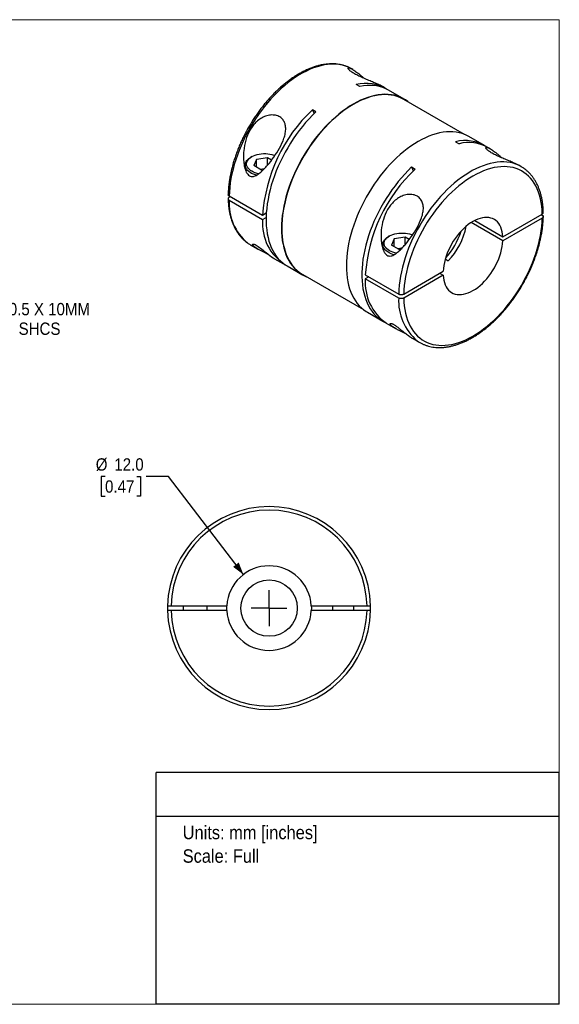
# Model space of a CAD drawing. Header units: millimetres. Extents: x 0 to 216, y 0 to 140.
# Tile 2 of 2: x 139 to 216, y 0 to 140. Entities that reach past the tile are written whole.
import ezdxf
from ezdxf.enums import TextEntityAlignment as Align

# ---------------------------------------------------------------- set-up
doc = ezdxf.new("R2010")
doc.units = ezdxf.units.MM
doc.header["$LTSCALE"] = 0.5
doc.linetypes.add('SLD-Solid', pattern=[0])
doc.layers.add('SLD-0', color=7, linetype='SLD-Solid', lineweight=25)
doc.layers.add('TEXT', color=140, linetype='SLD-Solid', lineweight=25)
doc.styles.add('SLDTEXTSTYLE0', font='GOTHIC.TTF', dxfattribs={"width": 0.913})
doc.dimstyles.new('SLDDIMSTYLE0', dxfattribs={"dimtxt": 1.75, "dimasz": 1.75, "dimexe": 0, "dimexo": 0.0625, "dimgap": 0.4375, "dimtad": 0, "dimtih": 1, "dimtoh": 1, "dimdec": 1, "dimrnd": 1e-09, "dimzin": 4, "dimdsep": 46, "dimtxsty": 'SLDTEXTSTYLE0', "dimsah": 1, "dimcen": 0, "dimadec": 0, "dimazin": 1, "dimtfac": 1, "dimtdec": 1, "dimtofl": 0, "dimtmove": 0, "dimatfit": 3, "dimfxl": 0, "dimfrac": 2, "dimtolj": 1, "dimtzin": 12, "dimarcsym": 0})
doc.dimstyles.new('SLDDIMSTYLE4', dxfattribs={"dimtxt": 1.75, "dimasz": 1.75, "dimexe": 0, "dimexo": 0.0625, "dimgap": 0.4375, "dimtad": 0, "dimtih": 1, "dimtoh": 1, "dimdec": 1, "dimrnd": 1e-09, "dimzin": 12, "dimdsep": 46, "dimtxsty": 'SLDTEXTSTYLE0', "dimsah": 1, "dimcen": 0, "dimadec": 0, "dimazin": 3, "dimtfac": 1, "dimtdec": 1, "dimtofl": 0, "dimtmove": 0, "dimatfit": 3, "dimfxl": 0, "dimfrac": 2, "dimtolj": 1, "dimtzin": 12, "dimarcsym": 0})

# ---------------------------------------------------------------- blocks, each defined once
blk = doc.blocks.new('SW_NOTE_0')
at = {"layer": 'TEXT', "color": 0, "insert": (0, 2.43), "char_height": 1.905, "attachment_point": 1, "style": 'SLDTEXTSTYLE0'}
blk.add_mtext('Units: mm [inches]', dxfattribs=at)
blk = doc.blocks.new('SW_NOTE_0_1')
at = {"layer": 'TEXT', "color": 0, "insert": (0, 2.43), "char_height": 1.905, "attachment_point": 1, "style": 'SLDTEXTSTYLE0'}
blk.add_mtext('Scale: Full', dxfattribs=at)
blk = doc.blocks.new('Block1')
at = {"layer": 'TEXT'}
for p, q in [((215.9, 32.88), (158.75, 32.88)), ((158.75, 0), (158.75, 32.88)), ((215.9, 0), (215.9, 32.88)), ((158.75, 26.7), (215.9, 26.7)), ((215.9, 0), (158.75, 0))]:
    blk.add_line(p, q, dxfattribs=at)
at = {"layer": 'TEXT', "color": 140}
for name, p in [('SW_NOTE_0', (162.49, 22.9)), ('SW_NOTE_0_1', (162.49, 19.56))]:
    blk.add_blockref(name, p, dxfattribs=at)
at = {"layer": 'TEXT', "color": 140, "style": 'SLDTEXTSTYLE0', "width": 0.913, "flags": 2}
for tag, height, p in [('AUTOATTR0', 2.12, (178.57, 28.35)), ('AUTOATTR1_0', 2.38, (166.91, 14.94)), ('AUTOATTR1_1', 2.38, (163.03, 11.86)), ('AUTOATTR1_2', 2.38, (169.77, 8.78))]:
    blk.add_attdef(tag, text='', height=height, dxfattribs=at).set_placement(p, align=Align.BOTTOM_LEFT)
blk = doc.blocks.new('Block2')
at = {"color": 7, "linetype": 'SLD-Solid', "lineweight": 18}
for p, q in [((0, 139.7), (215.9, 139.7)), ((0, 139.7), (0, 0)), ((215.9, 139.7), (215.9, 0)), ((0, 0), (215.9, 0))]:
    blk.add_line(p, q, dxfattribs=at)
blk = doc.blocks.new('_D_4')
at = {"layer": 'SLD-0'}
for p, q in [((151.48, 74.88), (150.94, 74.88)), ((150.94, 74.88), (150.94, 72.11)), ((156, 74.88), (156.53, 74.88)), ((156.53, 74.88), (156.53, 72.11)), ((160.5, 74.88), (157.32, 74.88)), ((171.1, 60.98), (160.5, 74.88)), ((150.94, 72.11), (151.48, 72.11)), ((156.53, 72.11), (156, 72.11))]:
    blk.add_line(p, q, dxfattribs=at)
blk.add_solid([(171.1, 60.98), (170.44, 62.68), (169.64, 62.07)], dxfattribs=at)
at = {"layer": 'SLD-0', "char_height": 1.75, "attachment_point": 1, "style": 'SLDTEXTSTYLE0'}
for s, insert in [('%%c', (150.16, 77.47)), ('12.0', (152.8, 77.47)), ('0.47', (151.48, 74.34))]:
    blk.add_mtext(s, dxfattribs=dict(at, insert=insert))
blk = doc.blocks.new('SW_CENTERMARKSYMBOL_1')
at = {"layer": 'SLD-0', "color": 0}
for q in [(0, 2.54), (-2.54, 0), (0, -2.54), (2.54, 0)]:
    blk.add_line((0, 0), q, dxfattribs=at)
blk = doc.blocks.new('_D_7')
at = {"layer": 'SLD-0'}
for p, q in [((122.38, 104.29), (129.39, 97.28)), ((129.39, 97.28), (132.17, 97.28))]:
    blk.add_line(p, q, dxfattribs=at)
blk.add_solid([(122.38, 104.29), (123.27, 102.69), (123.97, 103.4)], dxfattribs=at)
at = {"layer": 'SLD-0', "char_height": 1.75, "attachment_point": 1, "style": 'SLDTEXTSTYLE0'}
for s, insert in [('M3 - 0.5 X 10MM', (132.96, 99.51)), ('SHCS', (139.22, 96.73))]:
    blk.add_mtext(s, dxfattribs=dict(at, insert=insert))

msp = doc.modelspace()

# ---------------------------------------------------------------- linework, layer by layer
for p, q in [((186.62, 132.63), (186.46, 132.72)), ((187.61, 130.22), (187.11, 130.51)), ((191.2, 129.99), (190.83, 130.2)), ((193.89, 128.44), (191.7, 129.7)), ((202.46, 123.43), (193.86, 128.39)), ((181.39, 126.63), (180.89, 126.92)), ((180.89, 126.92), (181.12, 126.37)), ((205.27, 121.86), (203.08, 123.13)), ((201.18, 122.38), (201.68, 122.1)), ((206.14, 121.37), (205.77, 121.58)), ((172.3, 120.27), (172.16, 120.19)), ((171.35, 119.07), (171.35, 118.49)), ((172.98, 119.88), (172.57, 118.99)), ((173.69, 118.35), (172.57, 118.99)), ((174.51, 120.12), (172.98, 119.88)), ((172.98, 118.76), (172.98, 119.88)), ((175.1, 119.78), (174.51, 120.12)), ((174.51, 119.04), (174.51, 120.12)), ((194.96, 118.8), (195.46, 118.51)), ((194.96, 118.8), (195.19, 118.25)), ((210.51, 118.84), (210.35, 118.93)), ((174.07, 118.55), (173.49, 118.46)), ((173.69, 118.35), (173.9, 118.38)), ((173.82, 111.93), (169.09, 114.66)), ((169.23, 114.58), (169.09, 114.5)), ((169.09, 114.09), (173.82, 111.35)), ((174.34, 112.23), (173.82, 111.93)), ((207.9, 108.9), (213.49, 112.13)), ((213.34, 112.04), (213.49, 111.96)), ((173.82, 111.35), (174.32, 111.64)), ((207.9, 108.33), (203.41, 110.92)), ((203.91, 111.2), (207.9, 108.9)), ((213.49, 111.56), (207.9, 108.33)), ((191.82, 109.01), (191.67, 108.92)), ((172.07, 107.78), (173.15, 107.16)), ((190.87, 107.8), (190.87, 107.23)), ((192.5, 108.61), (192.09, 107.73)), ((193.21, 107.08), (192.09, 107.73)), ((194.03, 108.85), (192.5, 108.61)), ((192.5, 107.49), (192.5, 108.61)), ((194.62, 108.51), (194.03, 108.85)), ((194.03, 107.78), (194.03, 108.85)), ((193.58, 107.28), (193.01, 107.2)), ((193.21, 107.08), (193.41, 107.11)), ((175.51, 105.79), (176.8, 105.05)), ((200.14, 105.46), (199.72, 105.7)), ((177.3, 104.76), (179.49, 103.49)), ((179.52, 103.54), (188.11, 98.58)), ((188.39, 103.52), (193.13, 100.78)), ((193.83, 100.78), (199.42, 104.01)), ((199.42, 103.44), (193.83, 100.21)), ((198.93, 103.72), (199.42, 103.44)), ((188.88, 103.23), (188.39, 102.95)), ((193.13, 100.21), (188.39, 102.95)), ((188.68, 98.19), (190.87, 96.92)), ((191.37, 96.64), (192.67, 95.89)), ((195.02, 94.53), (196.11, 93.9)), ((160.35, 56.56), (160.35, 55.86)), ((160.85, 56.56), (168.75, 56.56)), ((162.54, 56.56), (162.54, 55.86)), ((165.94, 55.86), (165.94, 56.56)), ((180.73, 56.56), (188.64, 56.56)), ((183.74, 56.56), (183.74, 55.86)), ((186.74, 55.86), (186.74, 56.56)), ((189.14, 55.86), (189.14, 56.56)), ((168.75, 55.86), (160.85, 55.86)), ((188.64, 55.86), (180.73, 55.86)), ((165.94, 44.81), (165.94, 44.81))]:
    msp.add_line(p, q)
at = {"flags": 128}
for points in [[(186.08, 132.92), (185.7, 133.08), (185.3, 133.21), (184.87, 133.3), (184.43, 133.37), (183.98, 133.4), (183.52, 133.39), (183.04, 133.35), (182.56, 133.28), (182.07, 133.17), (181.57, 133.03), (181.06, 132.86), (180.55, 132.66), (180.04, 132.42), (179.52, 132.16), (179.01, 131.86), (178.49, 131.53), (177.98, 131.17), (177.47, 130.79), (176.96, 130.38), (176.46, 129.94), (175.97, 129.47), (175.49, 128.99), (175.01, 128.48), (174.55, 127.95), (174.1, 127.4), (173.66, 126.83), (173.23, 126.24), (172.83, 125.64), (172.44, 125.03), (172.06, 124.4), (171.71, 123.77), (171.37, 123.12), (171.05, 122.47), (170.76, 121.81), (170.49, 121.14), (170.24, 120.48), (170.01, 119.81), (169.81, 119.14), (169.63, 118.48), (169.47, 117.82), (169.34, 117.17), (169.24, 116.53), (169.16, 115.89), (169.11, 115.27), (169.09, 114.66)], [(186.46, 132.72), (186.09, 132.92), (186.08, 132.92)], [(194.46, 128.05), (194.42, 128.08), (194.07, 128.33), (193.7, 128.54), (193.32, 128.72), (192.92, 128.86), (192.51, 128.97), (192.08, 129.05), (191.63, 129.1), (191.17, 129.11), (190.71, 129.09), (190.23, 129.03), (189.74, 128.94), (189.24, 128.82), (188.74, 128.67), (188.23, 128.48), (187.72, 128.26), (187.21, 128.01), (186.69, 127.72), (186.17, 127.41), (185.66, 127.07), (185.15, 126.7), (184.64, 126.3), (184.14, 125.87), (183.64, 125.42), (183.15, 124.95), (182.67, 124.45), (182.21, 123.93), (181.75, 123.39), (181.3, 122.83), (180.87, 122.26), (180.46, 121.67), (180.06, 121.06), (179.67, 120.44), (179.31, 119.81), (178.96, 119.16), (178.64, 118.51), (178.33, 117.86), (178.05, 117.2), (177.79, 116.53), (177.55, 115.87), (177.33, 115.2), (177.14, 114.54), (176.97, 113.88), (176.83, 113.22), (176.72, 112.57), (176.62, 111.94), (176.56, 111.31), (176.52, 110.69), (176.51, 110.09), (176.52, 109.5), (176.56, 108.93), (176.62, 108.37), (176.72, 107.84), (176.83, 107.33), (176.97, 106.84), (177.14, 106.37), (177.33, 105.93), (177.55, 105.51), (177.79, 105.12), (178.05, 104.76), (178.33, 104.42), (178.64, 104.12), (178.96, 103.85), (179.31, 103.6), (179.67, 103.39), (180.06, 103.22), (180.11, 103.19)], [(193.86, 128.39), (193.68, 128.49), (193.3, 128.67), (192.9, 128.82), (192.49, 128.93), (192.06, 129.01), (191.61, 129.05), (191.16, 129.07), (190.69, 129.04), (190.21, 128.99), (189.73, 128.9), (189.23, 128.78), (188.73, 128.62), (188.23, 128.43), (187.72, 128.22), (187.2, 127.96), (186.69, 127.68), (186.18, 127.37), (185.66, 127.03), (185.15, 126.66), (184.65, 126.26), (184.15, 125.84), (183.65, 125.39), (183.17, 124.92), (182.69, 124.42), (182.22, 123.91), (181.77, 123.37), (181.32, 122.81), (180.89, 122.24), (180.48, 121.65), (180.08, 121.04), (179.7, 120.42), (179.34, 119.79), (178.99, 119.15), (178.67, 118.51), (178.36, 117.85), (178.08, 117.19), (177.82, 116.53), (177.58, 115.87), (177.36, 115.2), (177.17, 114.54), (177.01, 113.88), (176.87, 113.23), (176.75, 112.59), (176.66, 111.95), (176.59, 111.32), (176.56, 110.71), (176.54, 110.11), (176.56, 109.52), (176.59, 108.95), (176.66, 108.4), (176.75, 107.87), (176.87, 107.36), (177.01, 106.87), (177.17, 106.4), (177.36, 105.96), (177.58, 105.55), (177.82, 105.16), (178.08, 104.8), (178.36, 104.46), (178.67, 104.16), (178.99, 103.89), (179.34, 103.65), (179.52, 103.54)], [(181.39, 126.63), (180.89, 126.15), (180.41, 125.64), (179.93, 125.11), (179.47, 124.56), (179.02, 123.99), (178.59, 123.4), (178.17, 122.79), (177.77, 122.17), (177.38, 121.54), (177.02, 120.89), (176.67, 120.24), (176.35, 119.58), (176.05, 118.91), (175.77, 118.24), (175.51, 117.56), (175.27, 116.89), (175.06, 116.21), (174.88, 115.54), (174.72, 114.87), (174.59, 114.21), (174.48, 113.55), (174.4, 112.91), (174.35, 112.28), (174.32, 111.66), (174.32, 111.05), (174.35, 110.46), (174.4, 109.89), (174.48, 109.34), (174.59, 108.81), (174.72, 108.3), (174.88, 107.82), (175.06, 107.36), (175.27, 106.93), (175.51, 106.52), (175.77, 106.14), (176.05, 105.79), (176.35, 105.48), (176.67, 105.19), (177.02, 104.93), (177.3, 104.76)], [(203.08, 123.13), (202.9, 123.23), (202.51, 123.41), (202.11, 123.55), (201.7, 123.67), (201.27, 123.75), (200.82, 123.79), (200.37, 123.8), (199.9, 123.78), (199.42, 123.73), (198.93, 123.64), (198.43, 123.52), (197.93, 123.36), (197.42, 123.17), (196.91, 122.95), (196.4, 122.7), (195.88, 122.42), (195.37, 122.1), (194.85, 121.76), (194.34, 121.39), (193.83, 120.99), (193.33, 120.57), (192.83, 120.12), (192.35, 119.64), (191.87, 119.15), (191.4, 118.63), (190.94, 118.09), (190.5, 117.53), (190.07, 116.95), (189.65, 116.36), (189.25, 115.75), (188.87, 115.13), (188.5, 114.5), (188.16, 113.86), (187.83, 113.21), (187.52, 112.55), (187.24, 111.89), (186.98, 111.23), (186.74, 110.56), (186.52, 109.89), (186.33, 109.23), (186.17, 108.57), (186.02, 107.92), (185.91, 107.27), (185.82, 106.63), (185.75, 106), (185.71, 105.38), (185.7, 104.78), (185.71, 104.19), (185.75, 103.62), (185.82, 103.07), (185.91, 102.53), (186.02, 102.02), (186.17, 101.53), (186.33, 101.06), (186.52, 100.62), (186.74, 100.2), (186.98, 99.81), (187.24, 99.45), (187.52, 99.12), (187.83, 98.81), (188.16, 98.54), (188.5, 98.3), (188.68, 98.19)], [(172.96, 117.62), (172.8, 117.67), (172.53, 117.77), (172.27, 117.88), (172.05, 118.01), (171.85, 118.16), (171.68, 118.32), (171.55, 118.48), (171.45, 118.66), (171.38, 118.84), (171.35, 119.02), (171.36, 119.21), (171.41, 119.39), (171.49, 119.57), (171.61, 119.74), (171.76, 119.9), (171.95, 120.05), (172.16, 120.19)], [(173.29, 117.84), (173.06, 117.89), (172.78, 117.97), (172.53, 118.07), (172.3, 118.19), (172.1, 118.32), (171.92, 118.47), (171.78, 118.63), (171.67, 118.79), (171.59, 118.97), (171.56, 119.14), (171.56, 119.32), (171.59, 119.5), (171.67, 119.67), (171.78, 119.84), (171.92, 119.99), (172.1, 120.14), (172.3, 120.27), (172.53, 120.39), (172.78, 120.49), (173.06, 120.57), (173.34, 120.64), (173.64, 120.68), (173.95, 120.7), (174.26, 120.7), (174.56, 120.68), (174.86, 120.64), (175.15, 120.57), (175.42, 120.49), (175.58, 120.43)], [(194.96, 118.8), (194.47, 118.31), (193.99, 117.8), (193.51, 117.27), (193.05, 116.72), (192.6, 116.15), (192.17, 115.56), (191.75, 114.95), (191.35, 114.33), (190.96, 113.7), (190.6, 113.06), (190.25, 112.4), (189.93, 111.74), (189.62, 111.07), (189.34, 110.4), (189.08, 109.72), (188.85, 109.05), (188.64, 108.37), (188.46, 107.7), (188.3, 107.03), (188.16, 106.37), (188.06, 105.72), (187.98, 105.07), (187.92, 104.44), (187.9, 103.82), (187.9, 103.21), (187.92, 102.63), (187.98, 102.06), (188.06, 101.5), (188.16, 100.97), (188.3, 100.47), (188.46, 99.98), (188.64, 99.52), (188.85, 99.09), (189.08, 98.68), (189.34, 98.3), (189.62, 97.96), (189.93, 97.64), (190.25, 97.35), (190.6, 97.1), (190.96, 96.87), (191.13, 96.79)], [(210.12, 119.04), (209.74, 119.2), (209.34, 119.33), (208.91, 119.42), (208.48, 119.49), (208.02, 119.52), (207.56, 119.51), (207.09, 119.47), (206.6, 119.4), (206.11, 119.29), (205.61, 119.16), (205.1, 118.98), (204.59, 118.78), (204.08, 118.54), (203.56, 118.28), (203.05, 117.98), (202.53, 117.65), (202.02, 117.29), (201.51, 116.91), (201, 116.5), (200.5, 116.06), (200.01, 115.6), (199.53, 115.11), (199.05, 114.6), (198.59, 114.07), (198.14, 113.52), (197.7, 112.95), (197.28, 112.37), (196.87, 111.77), (196.48, 111.15), (196.1, 110.52), (195.75, 109.89), (195.41, 109.24), (195.1, 108.59), (194.8, 107.93), (194.53, 107.26), (194.28, 106.6), (194.05, 105.93), (193.85, 105.27), (193.67, 104.6), (193.51, 103.94), (193.39, 103.29), (193.28, 102.65), (193.2, 102.02), (193.15, 101.39), (193.13, 100.78)], [(213.49, 112.13), (213.46, 112.7), (213.41, 113.25), (213.33, 113.78), (213.23, 114.29), (213.1, 114.78), (212.94, 115.25), (212.77, 115.7), (212.56, 116.12), (212.34, 116.51), (212.09, 116.87), (211.82, 117.21), (211.52, 117.52), (211.21, 117.79), (210.88, 118.04), (210.52, 118.26), (210.15, 118.44), (209.76, 118.59), (209.36, 118.71), (208.94, 118.79), (208.5, 118.84), (208.06, 118.86), (207.6, 118.84), (207.13, 118.79), (206.65, 118.71), (206.16, 118.59), (205.67, 118.44), (205.17, 118.26), (204.67, 118.04), (204.17, 117.8), (203.66, 117.52), (203.15, 117.21), (202.65, 116.87), (202.15, 116.51), (201.65, 116.12), (201.16, 115.7), (200.67, 115.25), (200.19, 114.79), (199.72, 114.3), (199.26, 113.78), (198.82, 113.25), (198.38, 112.7), (197.96, 112.13), (197.56, 111.54), (197.17, 110.95), (196.8, 110.33), (196.44, 109.71), (196.11, 109.08), (195.8, 108.44), (195.5, 107.79), (195.23, 107.14), (194.98, 106.49), (194.76, 105.84), (194.55, 105.18), (194.38, 104.53), (194.22, 103.89), (194.09, 103.25), (193.99, 102.62), (193.91, 101.99), (193.86, 101.38), (193.83, 100.78)], [(193.83, 100.21), (193.86, 99.64), (193.91, 99.09), (193.99, 98.56), (194.09, 98.04), (194.22, 97.55), (194.38, 97.08), (194.55, 96.64), (194.76, 96.22), (194.98, 95.83), (195.23, 95.46), (195.5, 95.13), (195.8, 94.82), (196.11, 94.54), (196.44, 94.3), (196.8, 94.08), (197.17, 93.9), (197.56, 93.75), (197.96, 93.63), (198.38, 93.55), (198.82, 93.5), (199.26, 93.48), (199.72, 93.5), (200.19, 93.55), (200.67, 93.63), (201.16, 93.75), (201.65, 93.9), (202.15, 94.08), (202.65, 94.3), (203.15, 94.54), (203.66, 94.82), (204.17, 95.13), (204.67, 95.46), (205.17, 95.83), (205.67, 96.22), (206.16, 96.64), (206.65, 97.08), (207.13, 97.55), (207.6, 98.04), (208.06, 98.55), (208.5, 99.09), (208.94, 99.64), (209.36, 100.21), (209.76, 100.79), (210.15, 101.39), (210.52, 102), (210.88, 102.63), (211.21, 103.26), (211.52, 103.9), (211.82, 104.54), (212.09, 105.19), (212.34, 105.85), (212.56, 106.5), (212.77, 107.15), (212.94, 107.8), (213.1, 108.45), (213.23, 109.09), (213.33, 109.72), (213.41, 110.34), (213.46, 110.96), (213.49, 111.56)], [(207.9, 108.9), (207.86, 109.27), (207.8, 109.62), (207.72, 109.95), (207.61, 110.25), (207.47, 110.53), (207.31, 110.78), (207.12, 111), (206.92, 111.19), (206.69, 111.35), (206.45, 111.47), (206.18, 111.56), (205.9, 111.62), (205.61, 111.65), (205.3, 111.63), (204.99, 111.59), (204.66, 111.51), (204.33, 111.39), (204, 111.25), (203.66, 111.07), (203.32, 110.86), (202.99, 110.62), (202.66, 110.35), (202.33, 110.05), (202.02, 109.74), (201.71, 109.39), (201.42, 109.03), (201.14, 108.65), (200.87, 108.26), (200.63, 107.85), (200.4, 107.43), (200.2, 107), (200.01, 106.56), (199.85, 106.13), (199.72, 105.69), (199.6, 105.26), (199.52, 104.83), (199.46, 104.42), (199.42, 104.01)], [(192.8, 106.57), (192.57, 106.62), (192.3, 106.71), (192.05, 106.81), (191.82, 106.92), (191.61, 107.06), (191.44, 107.2), (191.29, 107.36), (191.18, 107.53), (191.11, 107.7), (191.07, 107.88), (191.07, 108.05), (191.11, 108.23), (191.18, 108.4), (191.29, 108.57), (191.44, 108.73), (191.61, 108.87), (191.82, 109.01), (192.05, 109.12), (192.3, 109.23), (192.57, 109.31), (192.86, 109.37), (193.16, 109.41), (193.47, 109.43), (193.77, 109.43), (194.08, 109.41), (194.38, 109.37), (194.67, 109.31), (194.94, 109.23), (195.09, 109.17)], [(174.65, 106.39), (174.63, 106.4), (174.44, 106.5), (174.08, 106.67), (173.9, 106.76), (173.73, 106.85), (173.52, 106.95), (173.33, 107.05), (173.15, 107.15), (172.93, 107.29), (172.74, 107.42), (172.59, 107.54), (172.48, 107.65), (172.45, 107.7), (172.42, 107.74), (172.41, 107.78), (172.4, 107.82), (172.45, 107.87), (172.47, 107.87), (172.51, 107.87), (172.55, 107.87), (172.64, 107.84), (172.75, 107.8), (172.89, 107.73), (173.04, 107.63), (173.2, 107.52), (173.38, 107.4), (173.54, 107.27), (173.71, 107.14), (173.91, 106.98), (174.11, 106.82), (174.32, 106.65), (174.59, 106.44), (174.85, 106.24), (175.09, 106.06), (175.31, 105.92), (175.31, 105.92)], [(192.48, 106.36), (192.31, 106.4), (192.04, 106.5), (191.79, 106.62), (191.56, 106.75), (191.37, 106.89), (191.2, 107.05), (191.06, 107.22), (190.96, 107.39), (190.9, 107.57), (190.87, 107.76), (190.88, 107.94), (190.93, 108.12), (191.01, 108.3), (191.13, 108.47), (191.28, 108.64), (191.46, 108.79), (191.67, 108.92)], [(199.42, 103.44), (199.46, 103.07), (199.52, 102.72), (199.6, 102.39), (199.72, 102.09), (199.85, 101.81), (200.01, 101.56), (200.2, 101.34), (200.4, 101.15), (200.63, 100.99), (200.87, 100.87), (201.14, 100.77), (201.42, 100.72), (201.71, 100.69), (202.02, 100.7), (202.33, 100.75), (202.66, 100.83), (202.99, 100.94), (203.32, 101.09), (203.66, 101.27), (204, 101.48), (204.33, 101.72), (204.66, 101.99), (204.99, 102.28), (205.3, 102.6), (205.61, 102.94), (205.9, 103.31), (206.18, 103.69), (206.45, 104.08), (206.69, 104.49), (206.92, 104.91), (207.12, 105.34), (207.31, 105.77), (207.47, 106.21), (207.61, 106.64), (207.72, 107.08), (207.8, 107.5), (207.86, 107.92), (207.9, 108.33)], [(168.75, 55.86), (168.74, 56.21), (168.75, 56.56)], [(180.73, 56.56), (180.74, 56.21), (180.73, 55.86)]]:
    msp.add_lwpolyline(points, dxfattribs=at)
msp.add_circle((174.74, 56.21), 4)
for centre, radius, start, end in [((188.48, 125.02), 5.65, 58.3811, 104.025), ((188.98, 124.68), 5.71, 61.5904, 103.9086), ((196.47, 110.41), 22.7, 133.3355, 176.1686), ((202.55, 116.9), 5.65, 58.3832, 104.0228), ((203.05, 116.56), 5.71, 61.5883, 103.9106), ((208.1, 114.68), 4.81, 54.8562, 65.1581), ((211.04, 102), 22.7, 133.3355, 176.1686), ((176.44, 113.66), 7.37, 176.6244, 229.9594), ((180.71, 110.78), 6.91, 175.2009, 238.0636), ((193.02, 112.3), 9.87, 316.157, 348.8395), ((192.34, 112.7), 10.09, 317.46, 342.5453), ((174.47, 111.95), 4.81, 234.8553, 239.9993), ((195.38, 102.39), 7.01, 175.4527, 235.1133), ((200.48, 99.78), 7.37, 176.6244, 229.9594), ((198.51, 98.07), 4.81, 234.8562, 245.1581), ((174.74, 56.21), 14.4, 1.3927, 178.6073), ((174.74, 56.21), 13.9, 1.4429, 178.5571), ((174.74, 56.21), 6, 3.3442, 176.6558), ((174.74, 56.21), 14.4, 181.3927, 358.6073), ((174.74, 56.21), 13.9, 181.4429, 358.5571), ((174.74, 56.21), 6, 183.3442, 356.6558)]:
    msp.add_arc(centre, radius, start, end)
for points, knots in [([(186.05, 132.93), (186.04, 132.94), (185.91, 133.01), (185.64, 133.11), (185.24, 133.24), (184.83, 133.33), (184.41, 133.4), (183.97, 133.44), (183.52, 133.44), (183.07, 133.42), (182.6, 133.36), (182.13, 133.28), (181.64, 133.16), (181.16, 133.01), (180.67, 132.84), (180.17, 132.63), (179.68, 132.4), (179.18, 132.13), (178.68, 131.84), (178.19, 131.52), (177.7, 131.18), (177.21, 130.81), (176.73, 130.42), (176.25, 130), (175.78, 129.57), (175.32, 129.11), (174.87, 128.63), (174.43, 128.13), (174, 127.61), (173.58, 127.08), (173.18, 126.53), (172.79, 125.97), (172.41, 125.39), (172.05, 124.8), (171.7, 124.21), (171.37, 123.6), (171.07, 122.98), (170.77, 122.36), (170.5, 121.74), (170.25, 121.11), (170.02, 120.48), (169.81, 119.85), (169.62, 119.22), (169.45, 118.59), (169.31, 117.96), (169.19, 117.34), (169.09, 116.73), (169.02, 116.12), (168.96, 115.53), (168.94, 115.11), (168.94, 114.89), (168.94, 114.87)], [0, 0, 0, 0, 0.001646, 0.022219, 0.042816, 0.063461, 0.084172, 0.104964, 0.125843, 0.146808, 0.167855, 0.188975, 0.210156, 0.231386, 0.252654, 0.273948, 0.295259, 0.316579, 0.337903, 0.359225, 0.380542, 0.401852, 0.423154, 0.444448, 0.465733, 0.48701, 0.508279, 0.529541, 0.550797, 0.572047, 0.593293, 0.614535, 0.635774, 0.657012, 0.678249, 0.699487, 0.720725, 0.741966, 0.76321, 0.784457, 0.80571, 0.826969, 0.848235, 0.869509, 0.890792, 0.912085, 0.933387, 0.9547, 0.976023, 0.997356, 1, 1, 1, 1]), ([(190.83, 130.2), (190.82, 130.21), (190.72, 130.27), (190.49, 130.39), (190.18, 130.54), (189.86, 130.68), (189.56, 130.81), (189.23, 130.95), (188.89, 131.09), (188.54, 131.23), (188.18, 131.39), (187.83, 131.54), (187.49, 131.7), (187.16, 131.86), (186.87, 132.02), (186.61, 132.18), (186.38, 132.33), (186.21, 132.46), (186.08, 132.59), (185.99, 132.69), (185.95, 132.77), (185.95, 132.82), (185.99, 132.85), (186.04, 132.86), (186.1, 132.86), (186.18, 132.84), (186.29, 132.8), (186.43, 132.74), (186.59, 132.65), (186.79, 132.53), (187.02, 132.37), (187.29, 132.17), (187.6, 131.93), (187.9, 131.66), (188.11, 131.46), (188.2, 131.38)], [0, 0, 0, 0, 0.0059849, 0.0454897, 0.0835613, 0.113726, 0.1430045, 0.1732208, 0.2026565, 0.2327412, 0.2622353, 0.2920721, 0.3215526, 0.3514117, 0.3811538, 0.4109415, 0.440838, 0.470531, 0.5005571, 0.5301394, 0.5602908, 0.5897588, 0.6199935, 0.6394869, 0.6593323, 0.6796141, 0.7080412, 0.7372156, 0.7673096, 0.7984801, 0.8367435, 0.876235, 0.9171504, 0.9640543, 1, 1, 1, 1]), ([(176.22, 121.48), (175.98, 121.03), (175.42, 120.17), (174.67, 119.2), (174.05, 118.52), (173.64, 118.13), (173.32, 117.86), (173.06, 117.68), (172.79, 117.53), (172.51, 117.43), (172.23, 117.42), (171.94, 117.53), (171.7, 117.76), (171.51, 118.07), (171.37, 118.43), (171.26, 118.79), (171.19, 119.18), (171.12, 119.68), (171.09, 120.32), (171.14, 121.35), (171.38, 122.62), (171.97, 124.05), (172.76, 125.09), (173.57, 125.71), (174.25, 126.04), (174.97, 126.2), (175.67, 126.17), (176.28, 125.93), (176.75, 125.52), (177.03, 124.96), (177.13, 124.3), (177.06, 123.6), (176.81, 122.64), (176.47, 121.93), (176.22, 121.48)], [0, 0, 0, 0, 0.0621774, 0.1245576, 0.1566682, 0.1869081, 0.2031849, 0.2181663, 0.2349146, 0.2495908, 0.266066, 0.2809824, 0.2957537, 0.312387, 0.3270847, 0.3437627, 0.3588089, 0.3750692, 0.4054768, 0.4375446, 0.4997923, 0.5621241, 0.6244327, 0.6557758, 0.6870083, 0.7181971, 0.7494845, 0.7807633, 0.8120685, 0.8433929, 0.8747496, 0.9061484, 0.9375546, 1, 1, 1, 1]), ([(210.35, 118.93), (210.34, 118.94), (210.23, 119), (210.01, 119.12), (209.69, 119.27), (209.38, 119.41), (209.07, 119.55), (208.75, 119.68), (208.4, 119.82), (208.05, 119.97), (207.7, 120.12), (207.34, 120.27), (207, 120.43), (206.68, 120.59), (206.38, 120.75), (206.12, 120.91), (205.9, 121.06), (205.72, 121.2), (205.59, 121.32), (205.51, 121.42), (205.47, 121.5), (205.47, 121.56), (205.5, 121.59), (205.55, 121.59), (205.61, 121.59), (205.69, 121.57), (205.8, 121.54), (205.94, 121.47), (206.11, 121.38), (206.31, 121.27), (206.54, 121.11), (206.81, 120.91), (207.11, 120.66), (207.42, 120.4), (207.63, 120.2), (207.72, 120.11)], [0, 0, 0, 0, 0.0059849, 0.0454897, 0.0835613, 0.113726, 0.1430045, 0.1732208, 0.2026565, 0.2327412, 0.2622353, 0.2920721, 0.3215526, 0.3514117, 0.3811538, 0.4109415, 0.440838, 0.470531, 0.5005571, 0.5301394, 0.5602908, 0.5897588, 0.6199935, 0.6394869, 0.6593323, 0.6796141, 0.7080412, 0.7372156, 0.7673096, 0.7984801, 0.8367435, 0.876235, 0.9171504, 0.9640543, 1, 1, 1, 1]), ([(213.63, 112.33), (213.63, 112.36), (213.63, 112.58), (213.61, 112.97), (213.55, 113.52), (213.48, 114.04), (213.38, 114.55), (213.25, 115.05), (213.11, 115.52), (212.93, 115.97), (212.74, 116.39), (212.52, 116.8), (212.28, 117.18), (212.02, 117.53), (211.74, 117.86), (211.44, 118.16), (211.16, 118.4), (210.97, 118.54), (210.89, 118.59)], [0, 0, 0, 0, 0.0096042, 0.0778012, 0.1460186, 0.2142257, 0.2824012, 0.3505183, 0.4185445, 0.4864419, 0.5541692, 0.6216849, 0.6889512, 0.7559392, 0.8226351, 0.8890437, 0.9551919, 1, 1, 1, 1]), ([(169.09, 114.66), (169.05, 114.69), (168.97, 114.75), (168.93, 114.83), (168.94, 114.87), (168.94, 114.87)], [0, 0, 0, 0, 0.491056, 0.983051, 1, 1, 1, 1]), ([(195.74, 110.21), (195.49, 109.77), (194.94, 108.91), (194.18, 107.94), (193.56, 107.25), (193.16, 106.86), (192.83, 106.59), (192.57, 106.41), (192.31, 106.26), (192.03, 106.17), (191.74, 106.15), (191.46, 106.26), (191.21, 106.49), (191.03, 106.8), (190.88, 107.16), (190.78, 107.52), (190.7, 107.91), (190.64, 108.41), (190.61, 109.06), (190.66, 110.08), (190.9, 111.35), (191.49, 112.78), (192.28, 113.82), (193.09, 114.44), (193.77, 114.78), (194.49, 114.94), (195.18, 114.9), (195.8, 114.67), (196.26, 114.25), (196.55, 113.69), (196.65, 113.04), (196.58, 112.33), (196.32, 111.37), (195.99, 110.67), (195.74, 110.21)], [0, 0, 0, 0, 0.062177, 0.124558, 0.156668, 0.186908, 0.203185, 0.218166, 0.234915, 0.249591, 0.266066, 0.280982, 0.295754, 0.312387, 0.327085, 0.343763, 0.358809, 0.375069, 0.405477, 0.437545, 0.499792, 0.562124, 0.624433, 0.655776, 0.687008, 0.718197, 0.749485, 0.780763, 0.812069, 0.843393, 0.87475, 0.906148, 0.937555, 1, 1, 1, 1]), ([(169.09, 114.5), (169.07, 114.49), (169.04, 114.47), (169.01, 114.44), (168.97, 114.4), (168.95, 114.35), (168.94, 114.29), (168.95, 114.24), (168.97, 114.18), (169.02, 114.13), (169.06, 114.1), (169.09, 114.09)], [0, 0, 0, 0, 0.082035, 0.164766, 0.249601, 0.374082, 0.499794, 0.622658, 0.749934, 0.875006, 1, 1, 1, 1]), ([(168.94, 114.29), (168.94, 114.26), (168.94, 114.05), (168.97, 113.65), (169.02, 113.11), (169.09, 112.58), (169.19, 112.07), (169.32, 111.58), (169.47, 111.11), (169.64, 110.66), (169.83, 110.23), (170.05, 109.83), (170.29, 109.45), (170.55, 109.09), (170.83, 108.77), (171.13, 108.47), (171.41, 108.22), (171.6, 108.09), (171.68, 108.03)], [0, 0, 0, 0, 0.009634, 0.077829, 0.146045, 0.21425, 0.282423, 0.350538, 0.418562, 0.486458, 0.554183, 0.621696, 0.688961, 0.755947, 0.82264, 0.889047, 0.955193, 1, 1, 1, 1]), ([(213.49, 112.13), (213.51, 112.14), (213.56, 112.18), (213.61, 112.24), (213.63, 112.29), (213.63, 112.32), (213.63, 112.33)], [0, 0, 0, 0, 0.295751, 0.577442, 0.845068, 1, 1, 1, 1]), ([(213.49, 111.96), (213.5, 111.95), (213.53, 111.93), (213.57, 111.9), (213.61, 111.86), (213.63, 111.81), (213.64, 111.76), (213.63, 111.71), (213.6, 111.65), (213.55, 111.6), (213.51, 111.57), (213.49, 111.56)], [0, 0, 0, 0, 0.0885262, 0.1827009, 0.2825236, 0.3879935, 0.4991095, 0.61587, 0.7382733, 0.8663174, 1, 1, 1, 1]), ([(196.52, 93.69), (196.53, 93.68), (196.66, 93.62), (196.93, 93.52), (197.33, 93.39), (197.74, 93.29), (198.16, 93.22), (198.6, 93.19), (199.05, 93.18), (199.5, 93.2), (199.97, 93.26), (200.45, 93.35), (200.93, 93.46), (201.41, 93.61), (201.91, 93.79), (202.4, 93.99), (202.89, 94.23), (203.39, 94.49), (203.89, 94.78), (204.38, 95.1), (204.87, 95.44), (205.36, 95.81), (205.84, 96.2), (206.32, 96.62), (206.79, 97.06), (207.25, 97.52), (207.7, 98), (208.14, 98.5), (208.57, 99.01), (208.99, 99.55), (209.39, 100.09), (209.79, 100.66), (210.16, 101.23), (210.52, 101.82), (210.87, 102.42), (211.2, 103.03), (211.51, 103.64), (211.8, 104.26), (212.07, 104.89), (212.32, 105.52), (212.55, 106.15), (212.76, 106.78), (212.95, 107.41), (213.12, 108.04), (213.26, 108.66), (213.38, 109.28), (213.48, 109.9), (213.56, 110.5), (213.61, 111.1), (213.63, 111.52), (213.63, 111.73), (213.63, 111.76)], [0, 0, 0, 0, 0.001646, 0.022219, 0.042816, 0.063461, 0.084173, 0.104965, 0.125844, 0.146809, 0.167856, 0.188976, 0.210158, 0.231388, 0.252656, 0.27395, 0.295262, 0.316582, 0.337907, 0.359229, 0.380546, 0.401856, 0.423158, 0.444452, 0.465738, 0.487015, 0.508284, 0.529546, 0.550802, 0.572053, 0.593299, 0.614541, 0.63578, 0.657018, 0.678256, 0.699493, 0.720732, 0.741973, 0.763217, 0.784465, 0.805718, 0.826977, 0.848243, 0.869518, 0.890801, 0.912093, 0.933396, 0.954709, 0.976032, 0.997365, 1, 1, 1, 1]), ([(175.31, 105.92), (175.35, 105.89), (175.42, 105.84), (175.48, 105.81), (175.51, 105.79)], [0, 0, 0, 0, 0.6238528, 1, 1, 1, 1]), ([(193.13, 100.78), (193.14, 100.77), (193.18, 100.75), (193.24, 100.73), (193.31, 100.71), (193.39, 100.7), (193.48, 100.7), (193.57, 100.7), (193.67, 100.72), (193.76, 100.74), (193.81, 100.77), (193.83, 100.78)], [0, 0, 0, 0, 0.0885262, 0.1827009, 0.2825236, 0.3879935, 0.4991095, 0.61587, 0.7382733, 0.8663174, 1, 1, 1, 1]), ([(193.83, 100.21), (193.82, 100.2), (193.78, 100.18), (193.72, 100.16), (193.66, 100.14), (193.59, 100.13), (193.53, 100.13), (193.47, 100.13), (193.41, 100.13), (193.35, 100.14), (193.3, 100.15), (193.25, 100.16), (193.2, 100.17), (193.16, 100.19), (193.14, 100.2), (193.13, 100.21)], [0, 0, 0, 0, 0.093176, 0.183643, 0.271402, 0.356453, 0.438795, 0.518428, 0.595352, 0.669567, 0.741072, 0.809868, 0.875954, 0.939332, 1, 1, 1, 1]), ([(194.16, 95.13), (194.15, 95.13), (194.08, 95.17), (193.94, 95.24), (193.75, 95.33), (193.57, 95.42), (193.38, 95.52), (193.17, 95.62), (192.97, 95.72), (192.75, 95.84), (192.53, 95.97), (192.33, 96.1), (192.16, 96.22), (192.05, 96.32), (191.98, 96.41), (191.94, 96.47), (191.92, 96.52), (191.92, 96.57), (191.95, 96.6), (192, 96.61), (192.07, 96.6), (192.16, 96.58), (192.27, 96.53), (192.37, 96.48), (192.42, 96.45)], [0, 0, 0, 0, 0.007493, 0.042649, 0.078765, 0.11367, 0.149608, 0.195247, 0.24231, 0.291359, 0.360772, 0.432841, 0.503251, 0.57437, 0.622561, 0.669525, 0.71553, 0.763587, 0.811344, 0.85779, 0.894635, 0.928908, 0.964541, 1, 1, 1, 1]), ([(192.42, 96.45), (192.47, 96.42), (192.54, 96.38), (192.65, 96.3), (192.77, 96.22), (192.91, 96.12), (193.13, 95.95), (193.4, 95.73), (193.7, 95.49), (193.99, 95.26), (194.25, 95.06), (194.5, 94.87), (194.71, 94.73), (194.87, 94.62), (194.97, 94.56), (195.01, 94.53), (195.02, 94.53)], [0, 0, 0, 0, 0.05163, 0.078088, 0.105356, 0.15603, 0.210533, 0.315501, 0.420053, 0.522592, 0.628815, 0.734073, 0.838311, 0.909808, 0.979343, 1, 1, 1, 1]), ([(160.35, 56.56), (160.35, 56.56), (160.35, 56.56), (160.36, 56.56), (160.39, 56.56), (160.43, 56.56), (160.49, 56.56), (160.56, 56.56), (160.65, 56.56), (160.74, 56.56), (160.81, 56.56), (160.85, 56.56)], [0, 0, 0, 0, 0.0885262, 0.1827009, 0.2825236, 0.3879935, 0.4991095, 0.61587, 0.7382733, 0.8663174, 1, 1, 1, 1]), ([(188.64, 56.56), (188.66, 56.56), (188.71, 56.56), (188.78, 56.56), (188.84, 56.56), (188.9, 56.56), (188.95, 56.56), (189, 56.56), (189.04, 56.56), (189.07, 56.56), (189.1, 56.56), (189.12, 56.56), (189.13, 56.56), (189.14, 56.56), (189.14, 56.56), (189.14, 56.56)], [0, 0, 0, 0, 0.093176, 0.183643, 0.271402, 0.356453, 0.438795, 0.518428, 0.595352, 0.669567, 0.741072, 0.809868, 0.875954, 0.939332, 1, 1, 1, 1]), ([(160.85, 55.86), (160.82, 55.86), (160.77, 55.86), (160.7, 55.86), (160.64, 55.86), (160.58, 55.86), (160.53, 55.86), (160.48, 55.86), (160.44, 55.86), (160.41, 55.86), (160.39, 55.86), (160.37, 55.86), (160.35, 55.86), (160.35, 55.86), (160.35, 55.86), (160.35, 55.86)], [0, 0, 0, 0, 0.093176, 0.183643, 0.271402, 0.356453, 0.438795, 0.518428, 0.595352, 0.669567, 0.741072, 0.809868, 0.875954, 0.939332, 1, 1, 1, 1]), ([(189.14, 55.86), (189.14, 55.86), (189.13, 55.86), (189.12, 55.86), (189.09, 55.86), (189.05, 55.86), (188.99, 55.86), (188.92, 55.86), (188.84, 55.86), (188.74, 55.86), (188.67, 55.86), (188.64, 55.86)], [0, 0, 0, 0, 0.0885262, 0.1827009, 0.2825236, 0.3879935, 0.4991095, 0.61587, 0.7382733, 0.8663174, 1, 1, 1, 1])]:
    msp.add_open_spline(points, degree=3, knots=knots)

# ---------------------------------------------------------------- block references
at = {"color": 7, "linetype": 'Continuous'}
for name in ['Block2', 'Block1']:
    msp.add_blockref(name, (0, 0), dxfattribs=at)
at = {"layer": 'SLD-0'}
msp.add_blockref('SW_CENTERMARKSYMBOL_1', (174.74, 56.21), dxfattribs=at)

# ---------------------------------------------------------------- dimensions: what is measured, and where the dimension line sits
dim = msp.add_diameter_dim_2p(p1=(118.49, 108.17), p2=(122.38, 104.29), text='M3 - 0.5 X 10MM\\PSHCS', dimstyle='SLDDIMSTYLE4', override={"dimpost": '<>'}, dxfattribs=at)
dim.commit()
dim.dimension.update_dxf_attribs({"geometry": '_D_7', "text_midpoint": (142.13, 97.28), "dimtype": 163})
dim = msp.add_diameter_dim_2p(p1=(178.38, 51.44), p2=(171.1, 60.98), dimstyle='SLDDIMSTYLE0', dxfattribs=at)
dim.commit()
dim.dimension.update_dxf_attribs({"geometry": '_D_4', "text_midpoint": (153.74, 74.88), "dimtype": 163})

doc.saveas('drawing.dxf')
